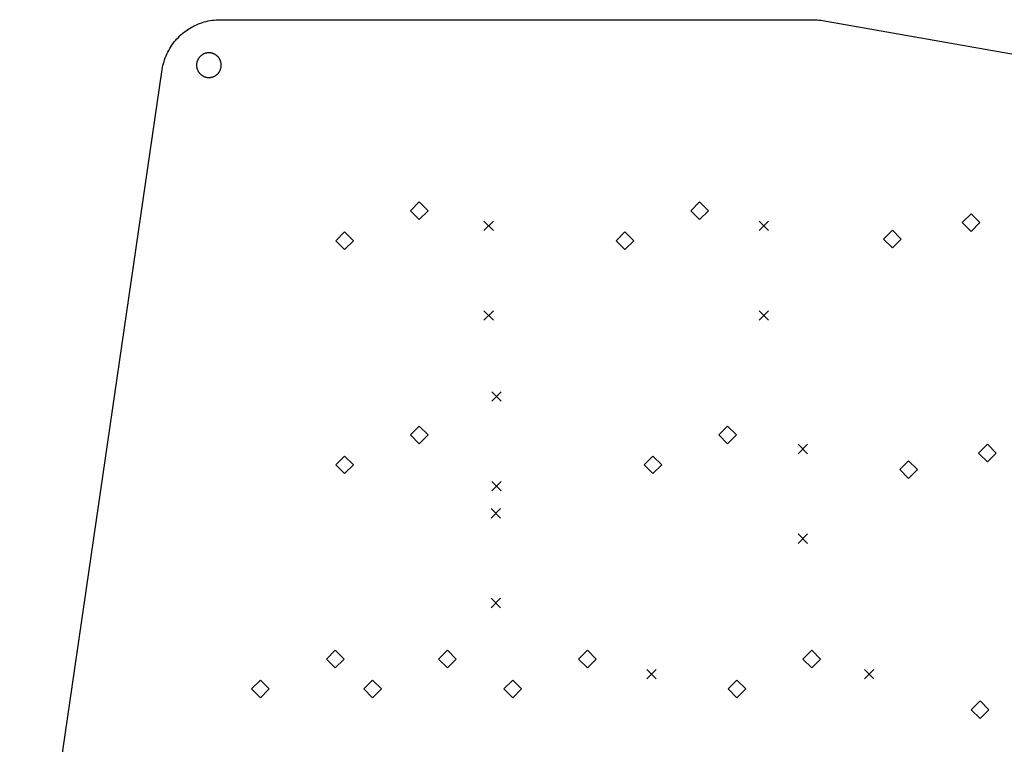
# Model space of a CAD drawing. Extents: x 52 to 383, y -191 to -68.
# Tile 4 of 6: x 54 to 137, y -130 to -68. Entities that reach past the tile are written whole.
import ezdxf

# ---------------------------------------------------------------- set-up
doc = ezdxf.new("R2010")
doc.units = 0
doc.layers.add('BLACK', color=7, linetype='CONTINUOUS')

msp = doc.modelspace()

# ---------------------------------------------------------------- linework, layer by layer
at = {"layer": 'BLACK', "linetype": 'CONTINUOUS'}
for p, q in [((68.3093, -68.606), (68.4609, -68.5229)), ((68.4609, -68.5229), (68.6153, -68.445)), ((68.6153, -68.445), (68.7723, -68.3726)), ((68.7723, -68.3726), (68.9317, -68.3056)), ((68.9317, -68.3056), (69.0933, -68.2442)), ((69.0933, -68.2442), (69.2569, -68.1884)), ((69.2569, -68.1884), (69.4224, -68.1383)), ((69.4224, -68.1383), (69.5895, -68.0939)), ((69.5895, -68.0939), (69.7581, -68.0554)), ((69.7581, -68.0554), (69.9279, -68.0227)), ((69.9279, -68.0227), (70.0987, -67.9959)), ((70.0987, -67.9959), (70.2703, -67.975)), ((70.2703, -67.975), (70.4426, -67.96)), ((70.4426, -67.96), (70.6152, -67.9511)), ((70.6152, -67.9511), (70.7881, -67.9481)), ((70.7881, -67.9481), (121.061, -67.9444)), ((121.061, -67.9444), (121.207, -67.9465)), ((121.207, -67.9465), (121.353, -67.9528)), ((121.353, -67.9528), (121.498, -67.9634)), ((121.498, -67.9634), (121.643, -67.9782)), ((121.643, -67.9782), (121.788, -67.9973)), ((121.788, -67.9973), (121.931, -68.0206)), ((121.931, -68.0206), (208.033, -83.2315)), ((67.2175, -69.4483), (67.3407, -69.3269)), ((67.3407, -69.3269), (67.4679, -69.2098)), ((67.4679, -69.2098), (67.5992, -69.0973)), ((67.5992, -69.0973), (67.7342, -68.9893)), ((67.7342, -68.9893), (67.8729, -68.8861)), ((67.8729, -68.8861), (68.0151, -68.7877)), ((68.0151, -68.7877), (68.1606, -68.6943)), ((68.1606, -68.6943), (68.3093, -68.606)), ((66.4827, -70.4063), (66.5731, -70.259)), ((66.5731, -70.259), (66.6686, -70.1148)), ((66.6686, -70.1148), (66.7691, -69.9741)), ((66.7691, -69.9741), (66.8743, -69.8369)), ((66.8743, -69.8369), (66.9842, -69.7034)), ((66.9842, -69.7034), (67.0987, -69.5738)), ((67.0987, -69.5738), (67.2175, -69.4483)), ((66.1096, -71.185), (66.1734, -71.0243)), ((66.1734, -71.0243), (66.2426, -70.8659)), ((66.2426, -70.8659), (66.3173, -70.71)), ((66.3173, -70.71), (66.3974, -70.5567)), ((66.3974, -70.5567), (66.4827, -70.4063)), ((69.041, -71.0966), (69.0167, -71.1238)), ((69.0662, -71.0703), (69.041, -71.0966)), ((69.0923, -71.0449), (69.0662, -71.0703)), ((69.1192, -71.0204), (69.0923, -71.0449)), ((69.147, -70.9968), (69.1192, -71.0204)), ((69.1757, -70.9742), (69.147, -70.9968)), ((69.205, -70.9526), (69.1757, -70.9742)), ((69.2351, -70.9321), (69.205, -70.9526)), ((69.2659, -70.9126), (69.2351, -70.9321)), ((69.2974, -70.8942), (69.2659, -70.9126)), ((69.3295, -70.8769), (69.2974, -70.8942)), ((69.3621, -70.8607), (69.3295, -70.8769)), ((69.3953, -70.8457), (69.3621, -70.8607)), ((69.429, -70.8318), (69.3953, -70.8457)), ((69.4632, -70.8191), (69.429, -70.8318)), ((69.4978, -70.8076), (69.4632, -70.8191)), ((69.5327, -70.7973), (69.4978, -70.8076)), ((69.568, -70.7882), (69.5327, -70.7973)), ((69.6036, -70.7804), (69.568, -70.7882)), ((69.6395, -70.7738), (69.6036, -70.7804)), ((69.6755, -70.7684), (69.6395, -70.7738)), ((69.7118, -70.7643), (69.6755, -70.7684)), ((69.7481, -70.7615), (69.7118, -70.7643)), ((69.7845, -70.7599), (69.7481, -70.7615)), ((69.8209, -70.7596), (69.7845, -70.7599)), ((69.8574, -70.7605), (69.8209, -70.7596)), ((69.8938, -70.7627), (69.8574, -70.7605)), ((69.93, -70.7662), (69.8938, -70.7627)), ((69.9662, -70.7709), (69.93, -70.7662)), ((70.0021, -70.7769), (69.9662, -70.7709)), ((70.0379, -70.7842), (70.0021, -70.7769)), ((70.0733, -70.7926), (70.0379, -70.7842)), ((70.1084, -70.8023), (70.0733, -70.7926)), ((70.1432, -70.8132), (70.1084, -70.8023)), ((70.1776, -70.8253), (70.1432, -70.8132)), ((70.2115, -70.8386), (70.1776, -70.8253)), ((70.245, -70.8531), (70.2115, -70.8386)), ((70.2779, -70.8687), (70.245, -70.8531)), ((70.3103, -70.8854), (70.2779, -70.8687)), ((70.3421, -70.9033), (70.3103, -70.8854)), ((70.3732, -70.9222), (70.3421, -70.9033)), ((70.4037, -70.9422), (70.3732, -70.9222)), ((70.4334, -70.9633), (70.4037, -70.9422)), ((70.4624, -70.9854), (70.4334, -70.9633)), ((70.4906, -71.0085), (70.4624, -70.9854)), ((70.518, -71.0325), (70.4906, -71.0085)), ((70.5446, -71.0575), (70.518, -71.0325)), ((70.5702, -71.0834), (70.5446, -71.0575)), ((70.595, -71.1101), (70.5702, -71.0834)), ((65.876, -72.0163), (65.9112, -71.847)), ((65.9112, -71.847), (65.9522, -71.679)), ((65.9522, -71.679), (65.9989, -71.5126)), ((65.9989, -71.5126), (66.0514, -71.3478)), ((66.0514, -71.3478), (66.1096, -71.185)), ((68.7633, -71.7549), (68.762, -71.7913)), ((68.762, -71.7913), (68.762, -71.8278)), ((68.762, -71.8278), (68.7633, -71.8642)), ((68.7658, -71.7185), (68.7633, -71.7549)), ((68.7633, -71.8642), (68.7658, -71.9005)), ((68.7696, -71.6823), (68.7658, -71.7185)), ((68.7658, -71.9005), (68.7696, -71.9368)), ((68.7746, -71.6462), (68.7696, -71.6823)), ((68.7696, -71.9368), (68.7746, -71.9729)), ((68.7809, -71.6103), (68.7746, -71.6462)), ((68.7885, -71.5746), (68.7809, -71.6103)), ((68.7972, -71.5392), (68.7885, -71.5746)), ((68.8072, -71.5042), (68.7972, -71.5392)), ((68.8184, -71.4695), (68.8072, -71.5042)), ((68.8308, -71.4352), (68.8184, -71.4695)), ((68.8444, -71.4014), (68.8308, -71.4352)), ((68.8591, -71.3681), (68.8444, -71.4014)), ((68.875, -71.3353), (68.8591, -71.3681)), ((68.8921, -71.3031), (68.875, -71.3353)), ((68.9102, -71.2714), (68.8921, -71.3031)), ((68.9294, -71.2405), (68.9102, -71.2714)), ((68.9497, -71.2102), (68.9294, -71.2405)), ((68.971, -71.1806), (68.9497, -71.2102)), ((68.9934, -71.1518), (68.971, -71.1806)), ((69.0167, -71.1238), (68.9934, -71.1518)), ((70.6188, -71.1377), (70.595, -71.1101)), ((70.6416, -71.1661), (70.6188, -71.1377)), ((70.6634, -71.1953), (70.6416, -71.1661)), ((70.6842, -71.2252), (70.6634, -71.1953)), ((70.704, -71.2559), (70.6842, -71.2252)), ((70.7227, -71.2872), (70.704, -71.2559)), ((70.7403, -71.3191), (70.7227, -71.2872)), ((70.7567, -71.3516), (70.7403, -71.3191)), ((70.772, -71.3847), (70.7567, -71.3516)), ((70.7862, -71.4183), (70.772, -71.3847)), ((70.7992, -71.4523), (70.7862, -71.4183)), ((70.811, -71.4868), (70.7992, -71.4523)), ((70.8216, -71.5217), (70.811, -71.4868)), ((70.831, -71.5569), (70.8216, -71.5217)), ((70.8391, -71.5924), (70.831, -71.5569)), ((70.8461, -71.6282), (70.8391, -71.5924)), ((70.8517, -71.6642), (70.8461, -71.6282)), ((70.8561, -71.7004), (70.8517, -71.6642)), ((70.8517, -71.9549), (70.8561, -71.9187)), ((70.8593, -71.7367), (70.8561, -71.7004)), ((70.8561, -71.9187), (70.8593, -71.8824)), ((70.8612, -71.7731), (70.8593, -71.7367)), ((70.8593, -71.8824), (70.8612, -71.846)), ((70.8618, -71.8095), (70.8612, -71.7731)), ((70.8612, -71.846), (70.8618, -71.8095)), ((53.7373, -155.089), (65.8468, -72.1867)), ((65.8468, -72.1867), (65.876, -72.0163)), ((68.7746, -71.9729), (68.7809, -72.0088)), ((68.7809, -72.0088), (68.7885, -72.0445)), ((68.7885, -72.0445), (68.7972, -72.0798)), ((68.7972, -72.0798), (68.8072, -72.1149)), ((68.8072, -72.1149), (68.8184, -72.1496)), ((68.8184, -72.1496), (68.8308, -72.1838)), ((68.8308, -72.1838), (68.8444, -72.2177)), ((68.8444, -72.2177), (68.8591, -72.251)), ((68.8591, -72.251), (68.875, -72.2838)), ((68.875, -72.2838), (68.8921, -72.316)), ((68.8921, -72.316), (68.9102, -72.3476)), ((68.9102, -72.3476), (68.9294, -72.3786)), ((68.9294, -72.3786), (68.9497, -72.4089)), ((68.9497, -72.4089), (68.971, -72.4384)), ((68.971, -72.4384), (68.9934, -72.4672)), ((68.9934, -72.4672), (69.0167, -72.4953)), ((69.0167, -72.4953), (69.041, -72.5224)), ((69.041, -72.5224), (69.0662, -72.5488)), ((69.0662, -72.5488), (69.0923, -72.5742)), ((69.0923, -72.5742), (69.1192, -72.5987)), ((69.1192, -72.5987), (69.147, -72.6223)), ((69.147, -72.6223), (69.1757, -72.6449)), ((69.1757, -72.6449), (69.205, -72.6664)), ((69.205, -72.6664), (69.2351, -72.687)), ((69.2351, -72.687), (69.2659, -72.7065)), ((69.2659, -72.7065), (69.2974, -72.7249)), ((69.2974, -72.7249), (69.3295, -72.7422)), ((69.3295, -72.7422), (69.3621, -72.7584)), ((69.3621, -72.7584), (69.3953, -72.7734)), ((69.3953, -72.7734), (69.429, -72.7873)), ((70.2115, -72.7805), (70.245, -72.766)), ((70.245, -72.766), (70.2779, -72.7504)), ((70.2779, -72.7504), (70.3103, -72.7337)), ((70.3103, -72.7337), (70.3421, -72.7158)), ((70.3421, -72.7158), (70.3732, -72.6969)), ((70.3732, -72.6969), (70.4037, -72.6768)), ((70.4037, -72.6768), (70.4334, -72.6558)), ((70.4334, -72.6558), (70.4624, -72.6337)), ((70.4624, -72.6337), (70.4906, -72.6106)), ((70.4906, -72.6106), (70.518, -72.5866)), ((70.518, -72.5866), (70.5446, -72.5616)), ((70.5446, -72.5616), (70.5702, -72.5357)), ((70.5702, -72.5357), (70.595, -72.509)), ((70.595, -72.509), (70.6188, -72.4814)), ((70.6188, -72.4814), (70.6416, -72.4529)), ((70.6416, -72.4529), (70.6634, -72.4238)), ((70.6634, -72.4238), (70.6842, -72.3938)), ((70.6842, -72.3938), (70.704, -72.3632)), ((70.704, -72.3632), (70.7227, -72.3319)), ((70.7227, -72.3319), (70.7403, -72.3)), ((70.7403, -72.3), (70.7567, -72.2675)), ((70.7567, -72.2675), (70.772, -72.2344)), ((70.772, -72.2344), (70.7862, -72.2008)), ((70.7862, -72.2008), (70.7992, -72.1668)), ((70.7992, -72.1668), (70.811, -72.1323)), ((70.811, -72.1323), (70.8216, -72.0974)), ((70.8216, -72.0974), (70.831, -72.0622)), ((70.831, -72.0622), (70.8391, -72.0267)), ((70.8391, -72.0267), (70.8461, -71.9909)), ((70.8461, -71.9909), (70.8517, -71.9549)), ((69.429, -72.7873), (69.4632, -72.8)), ((69.4632, -72.8), (69.4978, -72.8115)), ((69.4978, -72.8115), (69.5327, -72.8218)), ((69.5327, -72.8218), (69.568, -72.8308)), ((69.568, -72.8308), (69.6036, -72.8387)), ((69.6036, -72.8387), (69.6395, -72.8453)), ((69.6395, -72.8453), (69.6755, -72.8507)), ((69.6755, -72.8507), (69.7118, -72.8548)), ((69.7118, -72.8548), (69.7481, -72.8576)), ((69.7481, -72.8576), (69.7845, -72.8592)), ((69.7845, -72.8592), (69.8209, -72.8595)), ((69.8209, -72.8595), (69.8574, -72.8585)), ((69.8574, -72.8585), (69.8938, -72.8563)), ((69.8938, -72.8563), (69.93, -72.8529)), ((69.93, -72.8529), (69.9662, -72.8481)), ((69.9662, -72.8481), (70.0021, -72.8421)), ((70.0021, -72.8421), (70.0379, -72.8349)), ((70.0379, -72.8349), (70.0733, -72.8265)), ((70.0733, -72.8265), (70.1084, -72.8168)), ((70.1084, -72.8168), (70.1432, -72.8059)), ((70.1432, -72.8059), (70.1776, -72.7938)), ((70.1776, -72.7938), (70.2115, -72.7805)), ((87.689, -83.4366), (86.939, -84.1866)), ((88.439, -84.1866), (87.689, -83.4366)), ((111.501, -83.4366), (110.751, -84.1866)), ((112.251, -84.1866), (111.501, -83.4366)), ((86.939, -84.1866), (87.689, -84.9366)), ((87.689, -84.9366), (88.439, -84.1866)), ((110.751, -84.1866), (111.501, -84.9366)), ((111.501, -84.9366), (112.251, -84.1866)), ((134.572, -84.4442), (133.822, -85.1942)), ((135.322, -85.1942), (134.572, -84.4442)), ((93.18, -85.0566), (93.98, -85.8566)), ((93.98, -85.0566), (93.18, -85.8566)), ((116.55, -85.0566), (117.35, -85.8566)), ((117.35, -85.0566), (116.55, -85.8566)), ((133.822, -85.1942), (134.572, -85.9442)), ((134.572, -85.9442), (135.322, -85.1942)), ((81.339, -85.9766), (80.589, -86.7266)), ((82.089, -86.7266), (81.339, -85.9766)), ((105.151, -85.9766), (104.401, -86.7266)), ((105.901, -86.7266), (105.151, -85.9766)), ((127.877, -85.843), (127.127, -86.593)), ((128.627, -86.593), (127.877, -85.843)), ((80.589, -86.7266), (81.339, -87.4766)), ((81.339, -87.4766), (82.089, -86.7266)), ((104.401, -86.7266), (105.151, -87.4766)), ((105.151, -87.4766), (105.901, -86.7266)), ((127.127, -86.593), (127.877, -87.343)), ((127.877, -87.343), (128.627, -86.593)), ((93.18, -92.6766), (93.98, -93.4766)), ((93.98, -92.6766), (93.18, -93.4766)), ((116.55, -92.6766), (117.35, -93.4766)), ((117.35, -92.6766), (116.55, -93.4766)), ((93.84, -99.57), (94.64, -100.37)), ((94.64, -99.57), (93.84, -100.37)), ((87.689, -102.487), (86.939, -103.237)), ((88.439, -103.237), (87.689, -102.487)), ((113.883, -102.487), (113.133, -103.237)), ((114.633, -103.237), (113.883, -102.487)), ((86.939, -103.237), (87.689, -103.987)), ((87.689, -103.987), (88.439, -103.237)), ((113.133, -103.237), (113.883, -103.987)), ((113.883, -103.987), (114.633, -103.237)), ((119.87, -104.03), (120.67, -104.83)), ((120.67, -104.03), (119.87, -104.83)), ((135.954, -104.032), (135.204, -104.782)), ((136.704, -104.782), (135.954, -104.032)), ((81.339, -105.027), (80.589, -105.777)), ((82.089, -105.777), (81.339, -105.027)), ((107.533, -105.027), (106.783, -105.777)), ((108.283, -105.777), (107.533, -105.027)), ((135.204, -104.782), (135.954, -105.532)), ((135.954, -105.532), (136.704, -104.782)), ((80.589, -105.777), (81.339, -106.527)), ((81.339, -106.527), (82.089, -105.777)), ((106.783, -105.777), (107.533, -106.527)), ((107.533, -106.527), (108.283, -105.777)), ((129.259, -105.431), (128.509, -106.181)), ((128.509, -106.181), (129.259, -106.931)), ((130.009, -106.181), (129.259, -105.431)), ((129.259, -106.931), (130.009, -106.181)), ((93.84, -107.19), (94.64, -107.99)), ((94.64, -107.19), (93.84, -107.99)), ((93.8, -109.5), (94.6, -110.3)), ((94.6, -109.5), (93.8, -110.3)), ((119.87, -111.65), (120.67, -112.45)), ((120.67, -111.65), (119.87, -112.45)), ((93.8, -117.12), (94.6, -117.92)), ((94.6, -117.12), (93.8, -117.92)), ((80.5452, -121.537), (79.7952, -122.287)), ((81.2952, -122.287), (80.5452, -121.537)), ((90.0702, -121.537), (89.3202, -122.287)), ((90.8202, -122.287), (90.0702, -121.537)), ((101.976, -121.537), (101.226, -122.287)), ((102.726, -122.287), (101.976, -121.537)), ((121.026, -121.537), (120.276, -122.287)), ((121.776, -122.287), (121.026, -121.537)), ((79.7952, -122.287), (80.5452, -123.037)), ((80.5452, -123.037), (81.2952, -122.287)), ((89.3202, -122.287), (90.0702, -123.037)), ((90.0702, -123.037), (90.8202, -122.287)), ((101.226, -122.287), (101.976, -123.037)), ((101.976, -123.037), (102.726, -122.287)), ((120.276, -122.287), (121.026, -123.037)), ((121.026, -123.037), (121.776, -122.287)), ((107.01, -123.157), (107.81, -123.957)), ((107.81, -123.157), (107.01, -123.957)), ((125.51, -123.157), (126.31, -123.957)), ((126.31, -123.157), (125.51, -123.957)), ((74.1952, -124.077), (73.4452, -124.827)), ((74.9452, -124.827), (74.1952, -124.077)), ((83.7202, -124.077), (82.9702, -124.827)), ((84.4702, -124.827), (83.7202, -124.077)), ((95.6265, -124.077), (94.8765, -124.827)), ((96.3765, -124.827), (95.6265, -124.077)), ((114.676, -124.077), (113.926, -124.827)), ((115.426, -124.827), (114.676, -124.077)), ((73.4452, -124.827), (74.1952, -125.577)), ((74.1952, -125.577), (74.9452, -124.827)), ((82.9702, -124.827), (83.7202, -125.577)), ((83.7202, -125.577), (84.4702, -124.827)), ((94.8765, -124.827), (95.6265, -125.577)), ((95.6265, -125.577), (96.3765, -124.827)), ((113.926, -124.827), (114.676, -125.577)), ((114.676, -125.577), (115.426, -124.827)), ((135.332, -125.845), (134.582, -126.595)), ((136.082, -126.595), (135.332, -125.845)), ((134.582, -126.595), (135.332, -127.345)), ((135.332, -127.345), (136.082, -126.595))]:
    msp.add_line(p, q, dxfattribs=at)

doc.saveas('drawing.dxf')
